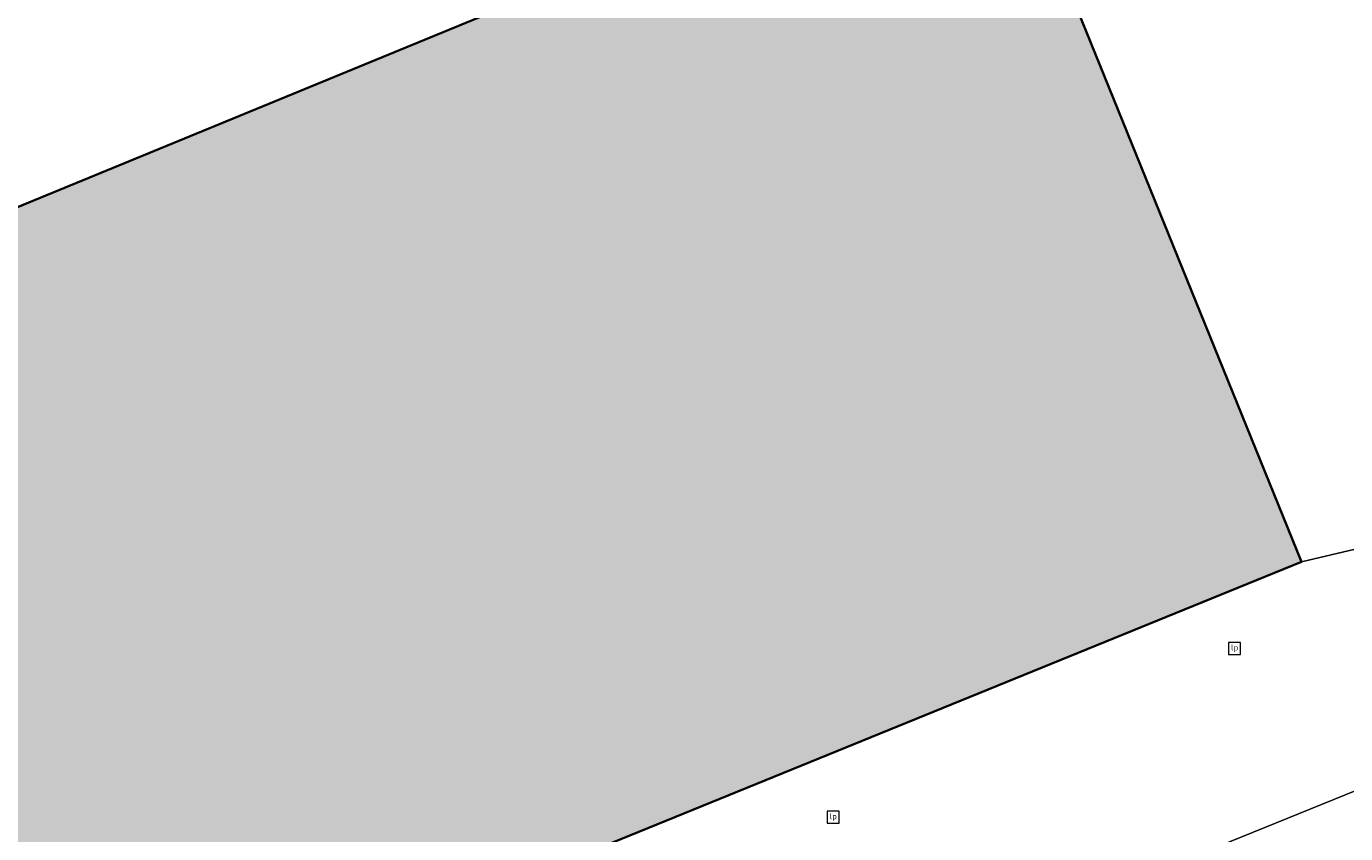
# Model space of a CAD drawing. Header units: metres. Extents: x 125349 to 128236, y 501602 to 503797.
# Tile 208 of 256: x 127366 to 127399, y 503097 to 503117. Entities that reach past the tile are written whole.
import ezdxf
from ezdxf.enums import TextEntityAlignment as Align

# ---------------------------------------------------------------- set-up
doc = ezdxf.new("R2010")
doc.units = ezdxf.units.M
doc.layers.get('0').update_dxf_attribs({"linetype": 'CONTINUOUS'})
for name, color, linetype, lineweight in [('B-WE-GR-GROENVOORZIENING-GV', 80, 'CONTINUOUS', 18), ('B-WE-IE-MEUBILAIR-S', 7, 'CONTINUOUS', 18), ('B-WE-OG-BEBOUWING-GV', 7, 'CONTINUOUS', 35), ('B-WE-OG-TERREIN_ERF-GV', 7, 'CONTINUOUS', 18)]:
    doc.layers.add(name, color=color, linetype=linetype, lineweight=lineweight)
doc.layers.add('B-WE-OG-BEBOUWING-V', color=7, linetype='CONTINUOUS', lineweight=18, true_color=0xcc646e)
doc.styles.add('NLCS-ISO', font='NLCS-ISO.ttf')

# ---------------------------------------------------------------- blocks, each defined once
blk = doc.blocks.new('SIE-MEUBILAIR_BORD_LOCATIEPAAL-SO')
blk.add_lwpolyline([(-0.75, -0.75), (0.75, -0.75), (0.75, 0.75), (-0.75, 0.75)], close=True)
at = {"style": 'NLCS-ISO'}
blk.add_text('lp', height=0.75, dxfattribs=at).set_placement((0.01, 0.12), align=Align.MIDDLE_CENTER)

msp = doc.modelspace()

# ---------------------------------------------------------------- hatches: boundary and pattern name
at = {"layer": 'B-WE-OG-BEBOUWING-V'}
msp.add_hatch(color=256, dxfattribs=at).paths.add_polyline_path([(127337.849, 503079.098), (127397.83, 503103.552), (127390.235, 503122.276), (127362.047, 503110.668), (127361.5, 503111.82), (127358.145, 503110.331), (127358.591, 503109.129), (127330.203, 503097.523), (127334.336, 503087.564), (127330.836, 503086.096), (127333.052, 503077.878), (127332.821, 503077.802), (127333.001, 503077.402), (127337.753, 503079.329)])

# ---------------------------------------------------------------- linework, layer by layer
at = {"layer": 'B-WE-GR-GROENVOORZIENING-GV', "flags": 128}
for points in [[(127414.313, 503094.596), (127452.084, 503109.984), (127464.517, 503114.973), (127462.09, 503121.585), (127459.739, 503127.99), (127459.399, 503127.851), (127449.586, 503123.839), (127440.118, 503119.968), (127430.647, 503116.096), (127421.17, 503112.222), (127411.691, 503108.347), (127402.111, 503104.43), (127401.212, 503104.35), (127403.176, 503099.518), (127328.067, 503069.012), (127327.625, 503060.97), (127327.759, 503060.236), (127336.718, 503063.279), (127338.553, 503063.986), (127352.747, 503069.46), (127367.676, 503075.746), (127388.664, 503084.006)], [(127397.83, 503103.552), (127337.849, 503079.098), (127325.82, 503074.305), (127328.067, 503069.012), (127403.176, 503099.518), (127401.212, 503104.35)]]:
    msp.add_lwpolyline(points, close=True, dxfattribs=at)
at = {"layer": 'B-WE-OG-BEBOUWING-GV', "flags": 128}
msp.add_lwpolyline([(127337.849, 503079.098), (127397.83, 503103.552), (127390.235, 503122.276), (127362.047, 503110.668), (127361.5, 503111.82), (127358.145, 503110.331), (127358.591, 503109.129), (127330.203, 503097.523), (127334.336, 503087.564), (127330.836, 503086.096), (127333.052, 503077.878), (127332.821, 503077.802), (127333.001, 503077.402), (127337.753, 503079.329)], close=True, dxfattribs=at)
at = {"layer": 'B-WE-OG-TERREIN_ERF-GV', "flags": 128}
for points in [[(127315.07, 503144.607), (127317.72, 503126.79), (127319.822, 503113.097), (127320.162, 503111.058), (127325.82, 503074.305), (127337.849, 503079.098), (127337.753, 503079.329), (127333.001, 503077.402), (127332.821, 503077.802), (127333.052, 503077.878), (127330.836, 503086.096), (127334.336, 503087.564), (127330.203, 503097.523), (127358.591, 503109.129), (127358.145, 503110.331), (127361.5, 503111.82), (127362.047, 503110.668), (127390.235, 503122.276), (127397.83, 503103.552)], [(127397.83, 503103.552), (127401.212, 503104.35), (127402.111, 503104.43), (127400.007, 503109.576), (127409.595, 503113.496), (127419.074, 503117.371), (127428.552, 503121.246), (127438.021, 503125.117), (127447.491, 503128.989), (127457.295, 503132.997), (127459.399, 503127.851), (127459.739, 503127.99)]]:
    msp.add_lwpolyline(points, dxfattribs=at)

# ---------------------------------------------------------------- block references
at = {"layer": 'B-WE-IE-MEUBILAIR-S', "xscale": 0.2, "yscale": 0.2, "zscale": 0.2}
for p in [(127396.173, 503101.408), (127386.25, 503097.232)]:
    msp.add_blockref('SIE-MEUBILAIR_BORD_LOCATIEPAAL-SO', p, dxfattribs=at)

doc.saveas('drawing.dxf')
